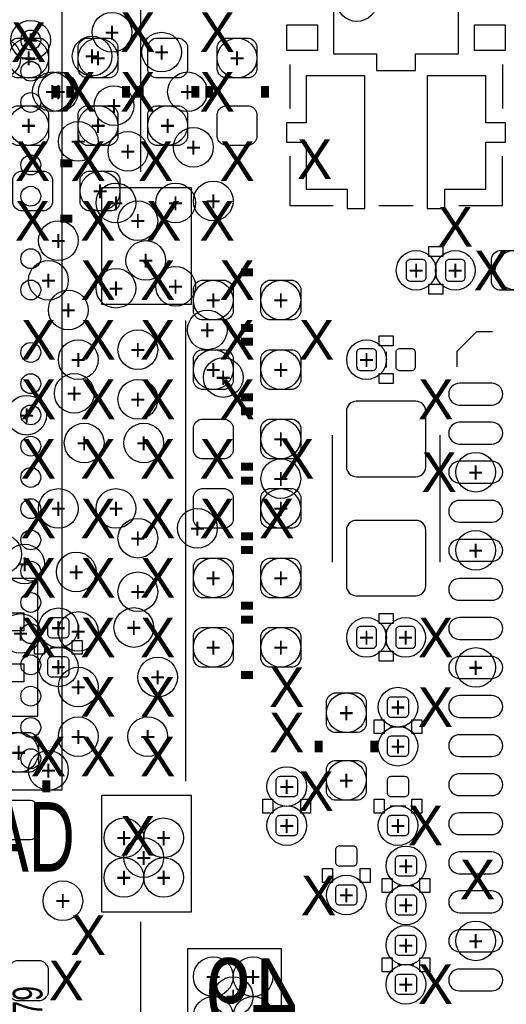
# Model space of a CAD drawing. Extents: x -65 to 355, y -46 to 251.
# Tile 16 of 28: x 32.14 to 38.37, y -1.27 to 11.34. Entities that reach past the tile are written whole.
import ezdxf
from ezdxf.enums import TextEntityAlignment as Align

# ---------------------------------------------------------------- set-up
doc = ezdxf.new("R2010")
doc.units = 0
for name, color, linetype in [('MA_NCLEGEND-1-2', 7, 'CONTINUOUS'), ('MA_NCLEGEND-14-15', 7, 'CONTINUOUS'), ('MA_NCLEGEND-15-16', 7, 'CONTINUOUS'), ('MA_NCLEGEND-2-3', 7, 'CONTINUOUS'), ('MA_NCLEGEND-3-14', 7, 'CONTINUOUS'), ('PG_SILKSCREEN_BOTTOM', 7, 'CONTINUOUS'), ('PG_SILKSCREEN_TOP', 7, 'CONTINUOUS'), ('PIN_BOTTOM', 7, 'CONTINUOUS'), ('PIN_TOP', 7, 'CONTINUOUS'), ('RD_ASSEMBLY_TOP', 7, 'CONTINUOUS')]:
    doc.layers.add(name, color=color, linetype=linetype)

# ---------------------------------------------------------------- blocks, each defined once
blk = doc.blocks.new('FIGURE_CIRCLE')
blk.add_circle((0, 0), 0.5)

msp = doc.modelspace()

# ---------------------------------------------------------------- linework, layer by layer
at = {"layer": 'PG_SILKSCREEN_BOTTOM'}
for points in [[(35.597084, 10.762996), (35.597084, 10.1981)], [(38.316916, 10.762996), (38.316916, 10.1981)], [(35.597084, 9.587992), (35.597084, 8.958072), (36.152074, 8.958072)], [(37.761926, 8.958072), (38.316916, 8.958072), (38.316916, 9.587992)], [(36.737036, 8.958072), (37.176964, 8.958072)], [(37.465, 8.2296), (37.465, 8.0264)], [(37.741098, 6.894068), (37.741098, 7.093966), (37.991034, 7.343902), (38.190932, 7.343902)], [(36.83, 7.0866), (36.83, 6.8834)], [(36.1442, 4.3942), (36.1442, 6.0198)], [(37.5158, 6.0198), (37.5158, 4.3942)], [(32.37611, 4.18211), (30.61589, 4.18211), (30.61589, 2.42189), (32.37611, 2.42189), (32.37611, 4.18211)], [(36.83, 3.5306), (36.83, 3.3274)], [(32.5374, 3.302), (32.7406, 3.302)], [(36.8808, 2.286), (37.084, 2.286)], [(37.084, 1.27), (36.8808, 1.27)], [(36.9824, 0.254), (37.1856, 0.254)], [(37.1856, -0.762), (36.9824, -0.762)]]:
    msp.add_lwpolyline(points, dxfattribs=at)
at = {"layer": 'PG_SILKSCREEN_BOTTOM', "const_width": 0.1016}
for points in [[(32.6136, 10.3378), (32.6136, 10.4902)], [(32.7914, 10.4902), (32.7914, 10.3378)], [(33.5026, 10.4902), (33.5026, 10.3378)], [(33.6804, 10.4902), (33.6804, 10.3378)], [(34.3916, 10.4902), (34.3916, 10.3378)], [(34.5694, 10.4902), (34.5694, 10.3378)], [(35.2806, 10.4902), (35.2806, 10.3378)], [(32.8168, 9.4996), (32.6644, 9.4996)], [(32.8168, 8.7884), (32.6644, 8.7884)], [(35.1282, 8.1026), (34.9758, 8.1026)], [(35.1282, 7.3914), (34.9758, 7.3914)], [(35.1282, 7.2136), (34.9758, 7.2136)], [(35.1282, 6.5024), (34.9758, 6.5024)], [(35.1282, 6.3246), (34.9758, 6.3246)], [(35.1282, 5.6134), (34.9758, 5.6134)], [(35.1282, 5.4356), (34.9758, 5.4356)], [(35.1282, 4.7244), (34.9758, 4.7244)], [(35.1282, 4.5466), (34.9758, 4.5466)], [(35.1282, 3.8354), (34.9758, 3.8354)], [(35.1282, 3.6576), (34.9758, 3.6576)], [(35.1282, 2.9464), (34.9758, 2.9464)], [(35.9664, 1.9558), (35.9664, 2.1082)], [(36.6776, 1.9558), (36.6776, 2.1082)], [(32.4866, 1.4478), (32.4866, 1.6002)]]:
    msp.add_lwpolyline(points, dxfattribs=at)
at = {"layer": 'PG_SILKSCREEN_BOTTOM'}
for points in [[(37.5539, 8.4328), (37.5539, 8.3058), (37.3761, 8.3058), (37.3761, 8.4328)], [(37.5539, 7.9502), (37.5539, 7.8232), (37.3761, 7.8232), (37.3761, 7.9502)], [(36.9189, 7.2898), (36.9189, 7.1628), (36.7411, 7.1628), (36.7411, 7.2898)], [(36.9189, 6.8072), (36.9189, 6.6802), (36.7411, 6.6802), (36.7411, 6.8072)], [(36.9189, 3.7338), (36.9189, 3.6068), (36.7411, 3.6068), (36.7411, 3.7338)], [(32.3342, 3.3909), (32.4612, 3.3909), (32.4612, 3.2131), (32.3342, 3.2131)], [(32.8168, 3.3909), (32.9438, 3.3909), (32.9438, 3.2131), (32.8168, 3.2131)], [(36.9189, 3.2512), (36.9189, 3.1242), (36.7411, 3.1242), (36.7411, 3.2512)], [(36.6776, 2.3749), (36.8046, 2.3749), (36.8046, 2.1971), (36.6776, 2.1971)], [(37.1602, 2.3749), (37.2872, 2.3749), (37.2872, 2.1971), (37.1602, 2.1971)], [(35.3822, 1.1811), (35.2552, 1.1811), (35.2552, 1.3589), (35.3822, 1.3589)], [(35.8648, 1.1811), (35.7378, 1.1811), (35.7378, 1.3589), (35.8648, 1.3589)], [(36.8046, 1.1811), (36.6776, 1.1811), (36.6776, 1.3589), (36.8046, 1.3589)], [(37.2872, 1.1811), (37.1602, 1.1811), (37.1602, 1.3589), (37.2872, 1.3589)], [(36.1442, 0.2921), (36.0172, 0.2921), (36.0172, 0.4699), (36.1442, 0.4699)], [(36.6268, 0.2921), (36.4998, 0.2921), (36.4998, 0.4699), (36.6268, 0.4699)], [(36.7792, 0.3429), (36.9062, 0.3429), (36.9062, 0.1651), (36.7792, 0.1651)], [(37.2618, 0.3429), (37.3888, 0.3429), (37.3888, 0.1651), (37.2618, 0.1651)], [(36.9062, -0.8509), (36.7792, -0.8509), (36.7792, -0.6731), (36.9062, -0.6731)], [(37.3888, -0.8509), (37.2618, -0.8509), (37.2618, -0.6731), (37.3888, -0.6731)]]:
    msp.add_lwpolyline(points, close=True, dxfattribs=at)
at = {"layer": 'PG_SILKSCREEN_TOP'}
for points in [[(33.694878, 9.388094), (33.694878, 11.988038)], [(32.68599, 1.47701), (32.68599, 11.47699), (22.68601, 11.47699), (22.68601, 1.47701), (32.68599, 1.47701)], [(34.268664, 1.588008), (34.268664, 7.48792)], [(34.173414, -1.48209), (33.694878, -1.48209), (33.694878, -0.21209)]]:
    msp.add_lwpolyline(points, dxfattribs=at)
at = {"layer": 'PIN_BOTTOM'}
for points in [[(37.206936, 10.688066), (37.206936, 10.898124), (37.756846, 10.898124), (37.756846, 12.168124), (37.58184, 12.168124), (37.58184, 12.41806), (37.331904, 12.41806), (37.331904, 12.168124), (36.581842, 12.168124), (36.581842, 12.41806), (36.331906, 12.41806), (36.331906, 12.168124), (36.1569, 12.168124), (36.1569, 10.898124), (36.70681, 10.898124), (36.70681, 10.688066)], [(35.957256, 10.945368), (35.957256, 11.265408), (35.557206, 11.265408), (35.557206, 10.945368)], [(38.357048, 10.945368), (38.357048, 11.265408), (37.956998, 11.265408), (37.956998, 10.945368)], [(36.557204, 10.617962), (35.807142, 10.617962), (35.807142, 10.018014), (35.557206, 10.018014), (35.557206, 9.768078), (35.807142, 9.768078), (35.807142, 9.16813), (36.33216, 9.16813), (36.33216, 8.91794), (36.557204, 8.91794)], [(37.356796, 8.91794), (37.58184, 8.91794), (37.58184, 9.16813), (38.106858, 9.16813), (38.106858, 9.768078), (38.356794, 9.768078), (38.356794, 10.018014), (38.106858, 10.018014), (38.106858, 10.617962), (37.356796, 10.617962)], [(31.706058, 4.002024), (31.935928, 4.002024), (31.935928, 3.741928), (32.196024, 3.741928), (32.196024, 3.512058), (31.706058, 3.512058)], [(32.196024, 3.091942), (32.196024, 2.862072), (31.935928, 2.862072), (31.935928, 2.601976), (31.706058, 2.601976), (31.706058, 3.091942)]]:
    msp.add_lwpolyline(points, close=True, dxfattribs=at)
for points in [[(32.004, 10.6934), (32.004, 10.9982, -0.294587), (32.1056, 11.0998), (32.4104, 11.0998, -0.294587), (32.512, 10.9982), (32.512, 10.6934, -0.294587), (32.4104, 10.5918), (32.1056, 10.5918, -0.294587)], [(33.401, 10.9982), (33.401, 10.6934, -0.294587), (33.2994, 10.5918), (32.9946, 10.5918, -0.294587), (32.893, 10.6934), (32.893, 10.9982, -0.294587), (32.9946, 11.0998), (33.2994, 11.0998, -0.294587)], [(34.29, 10.9982), (34.29, 10.6934, -0.294587), (34.1884, 10.5918), (33.8836, 10.5918, -0.294587), (33.782, 10.6934), (33.782, 10.9982, -0.294587), (33.8836, 11.0998), (34.1884, 11.0998, -0.294587)], [(35.179, 10.9982), (35.179, 10.6934, -0.294587), (35.0774, 10.5918), (34.7726, 10.5918, -0.294587), (34.671, 10.6934), (34.671, 10.9982, -0.294587), (34.7726, 11.0998), (35.0774, 11.0998, -0.294587)], [(32.004, 9.8298), (32.004, 10.1346, -0.294587), (32.1056, 10.2362), (32.4104, 10.2362, -0.294587), (32.512, 10.1346), (32.512, 9.8298, -0.294587), (32.4104, 9.7282), (32.1056, 9.7282, -0.294587)], [(33.401, 10.1346), (33.401, 9.8298, -0.294587), (33.2994, 9.7282), (32.9946, 9.7282, -0.294587), (32.893, 9.8298), (32.893, 10.1346, -0.294587), (32.9946, 10.2362), (33.2994, 10.2362, -0.294587)], [(34.29, 10.1346), (34.29, 9.8298, -0.294587), (34.1884, 9.7282), (33.8836, 9.7282, -0.294587), (33.782, 9.8298), (33.782, 10.1346, -0.294587), (33.8836, 10.2362), (34.1884, 10.2362, -0.294587)], [(35.179, 10.1346), (35.179, 9.8298, -0.294587), (35.0774, 9.7282), (34.7726, 9.7282, -0.294587), (34.671, 9.8298), (34.671, 10.1346, -0.294587), (34.7726, 10.2362), (35.0774, 10.2362, -0.294587)], [(32.4612, 8.89), (32.1564, 8.89, -0.294587), (32.0548, 8.9916), (32.0548, 9.2964, -0.294587), (32.1564, 9.398), (32.4612, 9.398, -0.294587), (32.5628, 9.2964), (32.5628, 8.9916, -0.294587)], [(33.3248, 8.89), (33.02, 8.89, -0.294587), (32.9184, 8.9916), (32.9184, 9.2964, -0.294587), (33.02, 9.398), (33.3248, 9.398, -0.294587), (33.4264, 9.2964), (33.4264, 8.9916, -0.294587)], [(38.2778, 8.382), (38.5826, 8.382, -0.294587), (38.6842, 8.2804), (38.6842, 7.9756, -0.294587), (38.5826, 7.874), (38.2778, 7.874, -0.294587), (38.1762, 7.9756), (38.1762, 8.2804, -0.294587)], [(37.342064, 8.2169, 0.414214), (37.291264, 8.2677), (37.138864, 8.2677, 0.414214), (37.088064, 8.2169), (37.088064, 8.0391, 0.414214), (37.138864, 7.9883), (37.291264, 7.9883, 0.414214), (37.342064, 8.0391)], [(37.841936, 8.2169, 0.414214), (37.791136, 8.2677), (37.638736, 8.2677, 0.414214), (37.587936, 8.2169), (37.587936, 8.0391, 0.414214), (37.638736, 7.9883), (37.791136, 7.9883, 0.414214), (37.841936, 8.0391)], [(34.7726, 7.493), (34.4678, 7.493, -0.294587), (34.3662, 7.5946), (34.3662, 7.8994, -0.294587), (34.4678, 8.001), (34.7726, 8.001, -0.294587), (34.8742, 7.8994), (34.8742, 7.5946, -0.294587)], [(35.6362, 7.493), (35.3314, 7.493, -0.294587), (35.2298, 7.5946), (35.2298, 7.8994, -0.294587), (35.3314, 8.001), (35.6362, 8.001, -0.294587), (35.7378, 7.8994), (35.7378, 7.5946, -0.294587)], [(34.7726, 6.604), (34.4678, 6.604, -0.294587), (34.3662, 6.7056), (34.3662, 7.0104, -0.294587), (34.4678, 7.112), (34.7726, 7.112, -0.294587), (34.8742, 7.0104), (34.8742, 6.7056, -0.294587)], [(35.6362, 6.604), (35.3314, 6.604, -0.294587), (35.2298, 6.7056), (35.2298, 7.0104, -0.294587), (35.3314, 7.112), (35.6362, 7.112, -0.294587), (35.7378, 7.0104), (35.7378, 6.7056, -0.294587)], [(36.707064, 7.0739, 0.414214), (36.656264, 7.1247), (36.503864, 7.1247, 0.414214), (36.453064, 7.0739), (36.453064, 6.8961, 0.414214), (36.503864, 6.8453), (36.656264, 6.8453, 0.414214), (36.707064, 6.8961)], [(37.206936, 7.0739, 0.414214), (37.156136, 7.1247), (37.003736, 7.1247, 0.414214), (36.952936, 7.0739), (36.952936, 6.8961, 0.414214), (37.003736, 6.8453), (37.156136, 6.8453, 0.414214), (37.206936, 6.8961)], [(38.181153, 6.68401), (37.770943, 6.68401, 1), (37.770943, 6.404102), (38.181153, 6.404102, 1)], [(36.449, 5.4864), (37.211, 5.4864, 0.414214), (37.338, 5.6134), (37.338, 6.3246, 0.414214), (37.211, 6.4516), (36.449, 6.4516, 0.414214), (36.322, 6.3246), (36.322, 5.6134, 0.414214)], [(34.7726, 5.715), (34.4678, 5.715, -0.294587), (34.3662, 5.8166), (34.3662, 6.1214, -0.294587), (34.4678, 6.223), (34.7726, 6.223, -0.294587), (34.8742, 6.1214), (34.8742, 5.8166, -0.294587)], [(35.6362, 5.715), (35.3314, 5.715, -0.294587), (35.2298, 5.8166), (35.2298, 6.1214, -0.294587), (35.3314, 6.223), (35.6362, 6.223, -0.294587), (35.7378, 6.1214), (35.7378, 5.8166, -0.294587)], [(38.181153, 6.183884), (37.770943, 6.183884, 1), (37.770943, 5.903976), (38.181153, 5.903976, 1)], [(38.181153, 5.684012), (37.770943, 5.684012, 1), (37.770943, 5.404104), (38.181153, 5.404104, 1)], [(34.7726, 4.826), (34.4678, 4.826, -0.294587), (34.3662, 4.9276), (34.3662, 5.2324, -0.294587), (34.4678, 5.334), (34.7726, 5.334, -0.294587), (34.8742, 5.2324), (34.8742, 4.9276, -0.294587)], [(35.6362, 4.826), (35.3314, 4.826, -0.294587), (35.2298, 4.9276), (35.2298, 5.2324, -0.294587), (35.3314, 5.334), (35.6362, 5.334, -0.294587), (35.7378, 5.2324), (35.7378, 4.9276, -0.294587)], [(38.181153, 5.183886), (37.770943, 5.183886, 1), (37.770943, 4.903978), (38.181153, 4.903978, 1)], [(36.449, 3.9624), (37.211, 3.9624, 0.414214), (37.338, 4.0894), (37.338, 4.8006, 0.414214), (37.211, 4.9276), (36.449, 4.9276, 0.414214), (36.322, 4.8006), (36.322, 4.0894, 0.414214)], [(38.181153, 4.684014), (37.770943, 4.684014, 1), (37.770943, 4.404106), (38.181153, 4.404106, 1)], [(34.7726, 3.937), (34.4678, 3.937, -0.294587), (34.3662, 4.0386), (34.3662, 4.3434, -0.294587), (34.4678, 4.445), (34.7726, 4.445, -0.294587), (34.8742, 4.3434), (34.8742, 4.0386, -0.294587)], [(35.6362, 3.937), (35.3314, 3.937, -0.294587), (35.2298, 4.0386), (35.2298, 4.3434, -0.294587), (35.3314, 4.445), (35.6362, 4.445, -0.294587), (35.7378, 4.3434), (35.7378, 4.0386, -0.294587)], [(38.181153, 4.183888), (37.770943, 4.183888, 1), (37.770943, 3.90398), (38.181153, 3.90398, 1)], [(32.5501, 3.678936, 0.414214), (32.4993, 3.628136), (32.4993, 3.475736, 0.414214), (32.5501, 3.424936), (32.7279, 3.424936, 0.414214), (32.7787, 3.475736), (32.7787, 3.628136, 0.414214), (32.7279, 3.678936)], [(38.181153, 3.684016), (37.770943, 3.684016, 1), (37.770943, 3.404108), (38.181153, 3.404108, 1)], [(34.7726, 3.048), (34.4678, 3.048, -0.294587), (34.3662, 3.1496), (34.3662, 3.4544, -0.294587), (34.4678, 3.556), (34.7726, 3.556, -0.294587), (34.8742, 3.4544), (34.8742, 3.1496, -0.294587)], [(35.6362, 3.048), (35.3314, 3.048, -0.294587), (35.2298, 3.1496), (35.2298, 3.4544, -0.294587), (35.3314, 3.556), (35.6362, 3.556, -0.294587), (35.7378, 3.4544), (35.7378, 3.1496, -0.294587)], [(36.707064, 3.5179, 0.414214), (36.656264, 3.5687), (36.503864, 3.5687, 0.414214), (36.453064, 3.5179), (36.453064, 3.3401, 0.414214), (36.503864, 3.2893), (36.656264, 3.2893, 0.414214), (36.707064, 3.3401)], [(37.206936, 3.5179, 0.414214), (37.156136, 3.5687), (37.003736, 3.5687, 0.414214), (36.952936, 3.5179), (36.952936, 3.3401, 0.414214), (37.003736, 3.2893), (37.156136, 3.2893, 0.414214), (37.206936, 3.3401)], [(32.5501, 3.179064, 0.414214), (32.4993, 3.128264), (32.4993, 2.975864, 0.414214), (32.5501, 2.925064), (32.7279, 2.925064, 0.414214), (32.7787, 2.975864), (32.7787, 3.128264, 0.414214), (32.7279, 3.179064)], [(38.181153, 3.18389), (37.770943, 3.18389, 1), (37.770943, 2.903982), (38.181153, 2.903982, 1)], [(36.068, 2.3114), (36.068, 2.6162, -0.294587), (36.1696, 2.7178), (36.4744, 2.7178, -0.294587), (36.576, 2.6162), (36.576, 2.3114, -0.294587), (36.4744, 2.2098), (36.1696, 2.2098, -0.294587)], [(36.8935, 2.662936, 0.414214), (36.8427, 2.612136), (36.8427, 2.459736, 0.414214), (36.8935, 2.408936), (37.0713, 2.408936, 0.414214), (37.1221, 2.459736), (37.1221, 2.612136, 0.414214), (37.0713, 2.662936)], [(38.181153, 2.684018), (37.770943, 2.684018, 1), (37.770943, 2.40411), (38.181153, 2.40411, 1)], [(31.877, 1.8034), (31.877, 2.1082, -0.294587), (31.9786, 2.2098), (32.2834, 2.2098, -0.294587), (32.385, 2.1082), (32.385, 1.8034, -0.294587), (32.2834, 1.7018), (31.9786, 1.7018, -0.294587)], [(36.8935, 2.163064, 0.414214), (36.8427, 2.112264), (36.8427, 1.959864, 0.414214), (36.8935, 1.909064), (37.0713, 1.909064, 0.414214), (37.1221, 1.959864), (37.1221, 2.112264, 0.414214), (37.0713, 2.163064)], [(38.181153, 2.183892), (37.770943, 2.183892, 1), (37.770943, 1.903984), (38.181153, 1.903984, 1)], [(36.068, 1.4478), (36.068, 1.7526, -0.294587), (36.1696, 1.8542), (36.4744, 1.8542, -0.294587), (36.576, 1.7526), (36.576, 1.4478, -0.294587), (36.4744, 1.3462), (36.1696, 1.3462, -0.294587)], [(35.6489, 1.392936, 0.414214), (35.6997, 1.443736), (35.6997, 1.596136, 0.414214), (35.6489, 1.646936), (35.4711, 1.646936, 0.414214), (35.4203, 1.596136), (35.4203, 1.443736, 0.414214), (35.4711, 1.392936)], [(37.0713, 1.392936, 0.414214), (37.1221, 1.443736), (37.1221, 1.596136, 0.414214), (37.0713, 1.646936), (36.8935, 1.646936, 0.414214), (36.8427, 1.596136), (36.8427, 1.443736, 0.414214), (36.8935, 1.392936)], [(38.181153, 1.68402), (37.770943, 1.68402, 1), (37.770943, 1.404112), (38.181153, 1.404112, 1)], [(31.877, 0.9398), (31.877, 1.2446, -0.294587), (31.9786, 1.3462), (32.2834, 1.3462, -0.294587), (32.385, 1.2446), (32.385, 0.9398, -0.294587), (32.2834, 0.8382), (31.9786, 0.8382, -0.294587)], [(35.6489, 0.893064, 0.414214), (35.6997, 0.943864), (35.6997, 1.096264, 0.414214), (35.6489, 1.147064), (35.4711, 1.147064, 0.414214), (35.4203, 1.096264), (35.4203, 0.943864, 0.414214), (35.4711, 0.893064)], [(37.0713, 0.893064, 0.414214), (37.1221, 0.943864), (37.1221, 1.096264, 0.414214), (37.0713, 1.147064), (36.8935, 1.147064, 0.414214), (36.8427, 1.096264), (36.8427, 0.943864, 0.414214), (36.8935, 0.893064)], [(38.181153, 1.183894), (37.770943, 1.183894, 1), (37.770943, 0.903986), (38.181153, 0.903986, 1)], [(36.4109, 0.503936, 0.414214), (36.4617, 0.554736), (36.4617, 0.707136, 0.414214), (36.4109, 0.757936), (36.2331, 0.757936, 0.414214), (36.1823, 0.707136), (36.1823, 0.554736, 0.414214), (36.2331, 0.503936)], [(36.9951, 0.630936, 0.414214), (36.9443, 0.580136), (36.9443, 0.427736, 0.414214), (36.9951, 0.376936), (37.1729, 0.376936, 0.414214), (37.2237, 0.427736), (37.2237, 0.580136, 0.414214), (37.1729, 0.630936)], [(38.181153, 0.684022), (37.770943, 0.684022, 1), (37.770943, 0.404114), (38.181153, 0.404114, 1)], [(36.4109, 0.004064, 0.414214), (36.4617, 0.054864), (36.4617, 0.207264, 0.414214), (36.4109, 0.258064), (36.2331, 0.258064, 0.414214), (36.1823, 0.207264), (36.1823, 0.054864, 0.414214), (36.2331, 0.004064)], [(36.9951, 0.131064, 0.414214), (36.9443, 0.080264), (36.9443, -0.072136, 0.414214), (36.9951, -0.122936), (37.1729, -0.122936, 0.414214), (37.2237, -0.072136), (37.2237, 0.080264, 0.414214), (37.1729, 0.131064)], [(38.181153, 0.183896), (37.770943, 0.183896, 1), (37.770943, -0.096012), (38.181153, -0.096012, 1)], [(38.181153, -0.315976), (37.770943, -0.315976, 1), (37.770943, -0.595884), (38.181153, -0.595884, 1)], [(37.1729, -0.639064, 0.414214), (37.2237, -0.588264), (37.2237, -0.435864, 0.414214), (37.1729, -0.385064), (36.9951, -0.385064, 0.414214), (36.9443, -0.435864), (36.9443, -0.588264, 0.414214), (36.9951, -0.639064)], [(38.181153, -0.816102), (37.770943, -0.816102, 1), (37.770943, -1.09601), (38.181153, -1.09601, 1)], [(37.1729, -1.138936, 0.414214), (37.2237, -1.088136), (37.2237, -0.935736, 0.414214), (37.1729, -0.884936), (36.9951, -0.884936, 0.414214), (36.9443, -0.935736), (36.9443, -1.088136, 0.414214), (36.9951, -1.138936)]]:
    msp.add_lwpolyline(points, format="xyb", close=True, dxfattribs=at)
at = {"layer": 'PIN_TOP'}
for points in [[(33.196276, 9.18972), (34.339276, 9.18972), (34.339276, 7.69112), (33.196276, 7.69112)], [(33.196276, 1.4097), (34.339276, 1.4097), (34.339276, -0.0889), (33.196276, -0.0889)], [(34.296096, -0.555244), (35.489896, -0.555244), (35.489896, -1.723644), (34.296096, -1.723644)]]:
    msp.add_lwpolyline(points, close=True, dxfattribs=at)
msp.add_lwpolyline([(32.512, -1.1176), (32.512, -0.8128, 0.294587), (32.4104, -0.7112), (32.1056, -0.7112, 0.294587), (32.004, -0.8128), (32.004, -1.1176, 0.294587), (32.1056, -1.2192), (32.4104, -1.2192, 0.294587)], format="xyb", close=True, dxfattribs=at)
for centre in [(32.28594, 11.07694), (32.28594, 10.67689), (32.28594, 10.277094), (32.28594, 9.476994), (32.28594, 9.076944), (32.28594, 8.277098), (32.28594, 7.877048), (32.28594, 7.076948), (32.28594, 6.676898), (32.28594, 6.277102), (32.28594, 5.877052), (32.28594, 5.477002), (32.28594, 5.076952), (32.28594, 4.676902), (32.28594, 4.277106), (32.28594, 3.877056), (32.28594, 3.477006), (32.28594, 3.076956), (32.28594, 2.676906), (32.28594, 2.27711), (32.28594, 1.87706)]:
    msp.add_circle(centre, 0.127, dxfattribs=at)

# ---------------------------------------------------------------- block references
at = {"layer": 'MA_NCLEGEND-1-2', "xscale": 0.508, "yscale": 0.508}
for p in [(32.2834, 11.0744), (33.0708, 10.8712), (32.639, 10.414), (34.29, 10.414), (34.3662, 9.7028), (33.3756, 8.9916), (34.1376, 8.9916), (34.6202, 9.017), (32.639, 8.509), (33.7566, 8.255), (33.3756, 7.8994), (34.1376, 7.9248), (32.766, 7.62), (33.655, 7.112), (32.893, 6.985), (33.655, 6.477), (33.7312, 5.9182), (32.639, 5.08), (33.655, 4.699), (32.8676, 4.2672), (33.6042, 3.556), (32.893, 3.5052), (33.909, 2.921), (32.512, 1.7272), (33.4772, 0.8636), (33.9852, 0.8636), (33.7312, 0.6096), (33.4772, 0.3556), (33.9852, 0.3556), (32.696658, 0.057658), (34.6202, -0.9144), (35.1282, -0.9144), (34.8742, -1.1684), (34.6202, -1.4224), (35.1282, -1.4224)]:
    msp.add_blockref('FIGURE_CIRCLE', p, dxfattribs=at)
at = {"layer": 'MA_NCLEGEND-14-15', "xscale": 0.508, "yscale": 0.508}
for p in [(31.9024, 10.8458), (33.147, 10.8458), (33.9598, 10.922), (32.5628, 10.414), (32.258, 9.9822), (37.714936, 8.128), (38.481, 8.132064), (34.6202, 7.747), (35.4838, 7.747), (35.4838, 6.858), (34.7472, 6.7564), (35.4838, 5.969), (35.4838, 5.461), (37.976048, 5.544058), (37.976048, 4.54406), (34.6202, 4.191), (37.079936, 3.429), (35.4838, 3.302), (32.893, 2.794), (36.9824, 2.535936), (36.322, 2.4638), (35.56, 1.519936), (36.9824, 1.020064), (37.084, 0.503936), (37.084, -1.011936)]:
    msp.add_blockref('FIGURE_CIRCLE', p, dxfattribs=at)
at = {"layer": 'MA_NCLEGEND-15-16', "xscale": 0.508, "yscale": 0.508}
for p in [(36.456874, 11.567922), (32.258, 10.8458), (33.147, 10.8458), (33.9598, 10.922), (34.925, 10.8458), (32.258, 9.9822), (33.147, 9.9822), (34.036, 9.9822), (33.1724, 9.144), (37.215064, 8.128), (37.714936, 8.128), (38.481, 8.132064), (34.6202, 7.747), (35.4838, 7.747), (36.580064, 6.985), (34.6202, 6.858), (35.4838, 6.858), (34.7472, 6.7564), (35.4838, 5.969), (37.976048, 5.544058), (35.4838, 5.08), (37.976048, 4.54406), (31.9151, 4.4958), (34.6202, 4.191), (35.4838, 4.191), (32.639, 3.551936), (36.580064, 3.429), (37.079936, 3.429), (34.6202, 3.302), (35.4838, 3.302), (32.639, 3.052064), (37.976048, 3.043936), (36.9824, 2.535936), (36.322, 2.4638), (36.9824, 2.036064), (32.131, 1.9558), (35.56, 1.519936), (36.322, 1.6002), (35.56, 1.020064), (36.9824, 1.020064), (37.084, 0.503936), (36.322, 0.131064), (37.084, 0.004064), (37.976048, -0.45593), (37.084, -0.512064), (37.084, -1.011936)]:
    msp.add_blockref('FIGURE_CIRCLE', p, dxfattribs=at)
at = {"layer": 'MA_NCLEGEND-2-3', "xscale": 0.508, "yscale": 0.508}
for p in [(33.3248, 11.176), (33.0708, 10.8712), (32.639, 10.414), (34.29, 10.414), (33.3502, 10.2362), (32.893, 9.779), (33.528, 9.652), (34.3662, 9.7028), (34.6202, 9.017), (33.655, 8.763), (32.512, 8.001), (32.766, 7.62), (34.544, 7.366), (33.655, 7.112), (32.893, 6.985), (32.8422, 6.5532), (33.655, 6.477), (32.2326, 6.2738), (32.9692, 5.9182), (33.7312, 5.9182), (32.639, 5.08), (33.3756, 5.08), (34.417, 4.826), (33.655, 4.699), (32.2072, 4.3688), (32.8676, 4.2672), (33.655, 4.0132), (33.6042, 3.556), (32.1564, 3.4798), (32.893, 3.5052), (33.909, 2.921), (32.893, 2.159), (33.782, 2.159), (32.512, 1.7272), (32.696658, 0.057658)]:
    msp.add_blockref('FIGURE_CIRCLE', p, dxfattribs=at)

# ---------------------------------------------------------------- texts
at = {"layer": 'MA_NCLEGEND-1-2'}
for p in [(32.2834, 11.0744), (33.0708, 10.8712), (32.639, 10.414), (34.29, 10.414), (34.3662, 9.7028), (33.3756, 8.9916), (34.1376, 8.9916), (34.6202, 9.017), (32.639, 8.509), (33.7566, 8.255), (33.3756, 7.8994), (34.1376, 7.9248), (32.766, 7.62), (33.655, 7.112), (32.893, 6.985), (33.655, 6.477), (33.7312, 5.9182), (32.639, 5.08), (33.655, 4.699), (32.8676, 4.2672), (32.893, 3.5052), (33.6042, 3.556), (33.909, 2.921), (32.512, 1.7272), (33.4772, 0.8636), (33.9852, 0.8636), (33.7312, 0.6096), (33.4772, 0.3556), (33.9852, 0.3556), (32.696658, 0.057658), (34.6202, -0.9144), (35.1282, -0.9144), (34.8742, -1.1684)]:
    msp.add_text('+', height=0.254, dxfattribs=at).set_placement(p, align=Align.MIDDLE_CENTER)
at = {"layer": 'MA_NCLEGEND-14-15'}
for p in [(33.9598, 10.922), (33.147, 10.8458), (32.5628, 10.414), (32.258, 9.9822), (37.714936, 8.128), (34.6202, 7.747), (35.4838, 7.747), (35.4838, 6.858), (34.7472, 6.7564), (35.4838, 5.969), (35.4838, 5.461), (37.976048, 5.544058), (37.976048, 4.54406), (34.6202, 4.191), (37.079936, 3.429), (35.4838, 3.302), (32.893, 2.794), (36.322, 2.4638), (36.9824, 2.535936), (35.56, 1.519936), (36.9824, 1.020064), (37.084, 0.503936), (37.084, -1.011936)]:
    msp.add_text('+', height=0.254, dxfattribs=at).set_placement(p, align=Align.MIDDLE_CENTER)
at = {"layer": 'MA_NCLEGEND-15-16'}
for p in [(33.9598, 10.922), (32.258, 10.8458), (33.147, 10.8458), (34.925, 10.8458), (32.258, 9.9822), (33.147, 9.9822), (34.036, 9.9822), (33.1724, 9.144), (37.215064, 8.128), (37.714936, 8.128), (34.6202, 7.747), (35.4838, 7.747), (36.580064, 6.985), (34.6202, 6.858), (35.4838, 6.858), (34.7472, 6.7564), (35.4838, 5.969), (37.976048, 5.544058), (35.4838, 5.08), (37.976048, 4.54406), (34.6202, 4.191), (35.4838, 4.191), (32.639, 3.551936), (36.580064, 3.429), (37.079936, 3.429), (34.6202, 3.302), (35.4838, 3.302), (32.639, 3.052064), (37.976048, 3.043936), (36.322, 2.4638), (36.9824, 2.535936), (32.131, 1.9558), (36.9824, 2.036064), (36.322, 1.6002), (35.56, 1.519936), (35.56, 1.020064), (36.9824, 1.020064), (37.084, 0.503936), (36.322, 0.131064), (37.084, 0.004064), (37.976048, -0.45593), (37.084, -0.512064), (37.084, -1.011936)]:
    msp.add_text('+', height=0.254, dxfattribs=at).set_placement(p, align=Align.MIDDLE_CENTER)
at = {"layer": 'MA_NCLEGEND-2-3'}
for p in [(33.3248, 11.176), (33.0708, 10.8712), (32.639, 10.414), (34.29, 10.414), (33.3502, 10.2362), (32.893, 9.779), (33.528, 9.652), (34.3662, 9.7028), (34.6202, 9.017), (33.655, 8.763), (32.512, 8.001), (32.766, 7.62), (34.544, 7.366), (33.655, 7.112), (32.893, 6.985), (32.8422, 6.5532), (33.655, 6.477), (32.2326, 6.2738), (32.9692, 5.9182), (33.7312, 5.9182), (32.639, 5.08), (33.3756, 5.08), (34.417, 4.826), (33.655, 4.699), (32.2072, 4.3688), (32.8676, 4.2672), (33.655, 4.0132), (32.1564, 3.4798), (32.893, 3.5052), (33.6042, 3.556), (33.909, 2.921), (32.893, 2.159), (33.782, 2.159), (32.512, 1.7272), (32.696658, 0.057658)]:
    msp.add_text('+', height=0.254, dxfattribs=at).set_placement(p, align=Align.MIDDLE_CENTER)
at = {"layer": 'MA_NCLEGEND-3-14'}
for p in [(33.655, 11.176), (34.671, 11.176), (32.258, 11.049), (32.893, 10.414), (33.655, 10.414), (34.671, 10.414), (32.3088, 9.525), (33.02, 9.525), (33.8836, 9.525), (34.925, 9.525), (35.9156, 9.5504), (32.3088, 8.763), (33.147, 8.763), (33.9852, 8.763), (34.671, 8.763), (37.714936, 8.6868), (38.1762, 8.128), (33.147, 8.001), (33.909, 8.001), (34.925, 8.001), (32.385, 7.239), (33.147, 7.239), (33.909, 7.239), (34.925, 7.239), (35.941, 7.239), (32.385, 6.477), (33.147, 6.477), (33.909, 6.477), (34.925, 6.477), (37.465, 6.477), (32.385, 5.715), (33.147, 5.715), (33.909, 5.715), (34.671, 5.715), (35.687, 5.715), (37.508942, 5.544058), (32.385, 4.953), (33.147, 4.953), (33.909, 4.953), (34.671, 4.953), (35.433, 4.953), (32.385, 4.191), (33.147, 4.191), (33.909, 4.191), (32.385, 3.429), (33.147, 3.429), (33.909, 3.429), (37.465, 3.429), (35.56, 2.794), (33.147, 2.667), (33.909, 2.667), (37.460936, 2.535936), (35.56, 2.2098), (32.512, 1.905), (33.147, 1.905), (33.909, 1.905), (35.936428, 1.4605), (37.333936, 1.020064), (33.655, 0.889), (37.9984, 0.3302), (35.9664, 0.127), (33.02, -0.381), (32.7406, -0.9652), (37.460936, -1.011936)]:
    msp.add_text('X', height=0.508, dxfattribs=at).set_placement(p, align=Align.MIDDLE_CENTER)
at = {"layer": 'PG_SILKSCREEN_BOTTOM', "text_generation_flag": 2, "width": 0.885714}
msp.add_text('49', height=0.889, dxfattribs=at).set_placement((35.1028, -1.566418), align=Align.CENTER)
at = {"layer": 'PG_SILKSCREEN_TOP', "width": 0.685714}
msp.add_text('AD', height=0.889, dxfattribs=at).set_placement((32.2834, 0.4318), align=Align.CENTER)
at = {"layer": 'RD_ASSEMBLY_TOP', "width": 0.666667}
msp.add_text('R79', height=0.381, rotation=90, dxfattribs=at).set_placement((32.4358, -1.3462), align=Align.CENTER)

doc.saveas('drawing.dxf')
